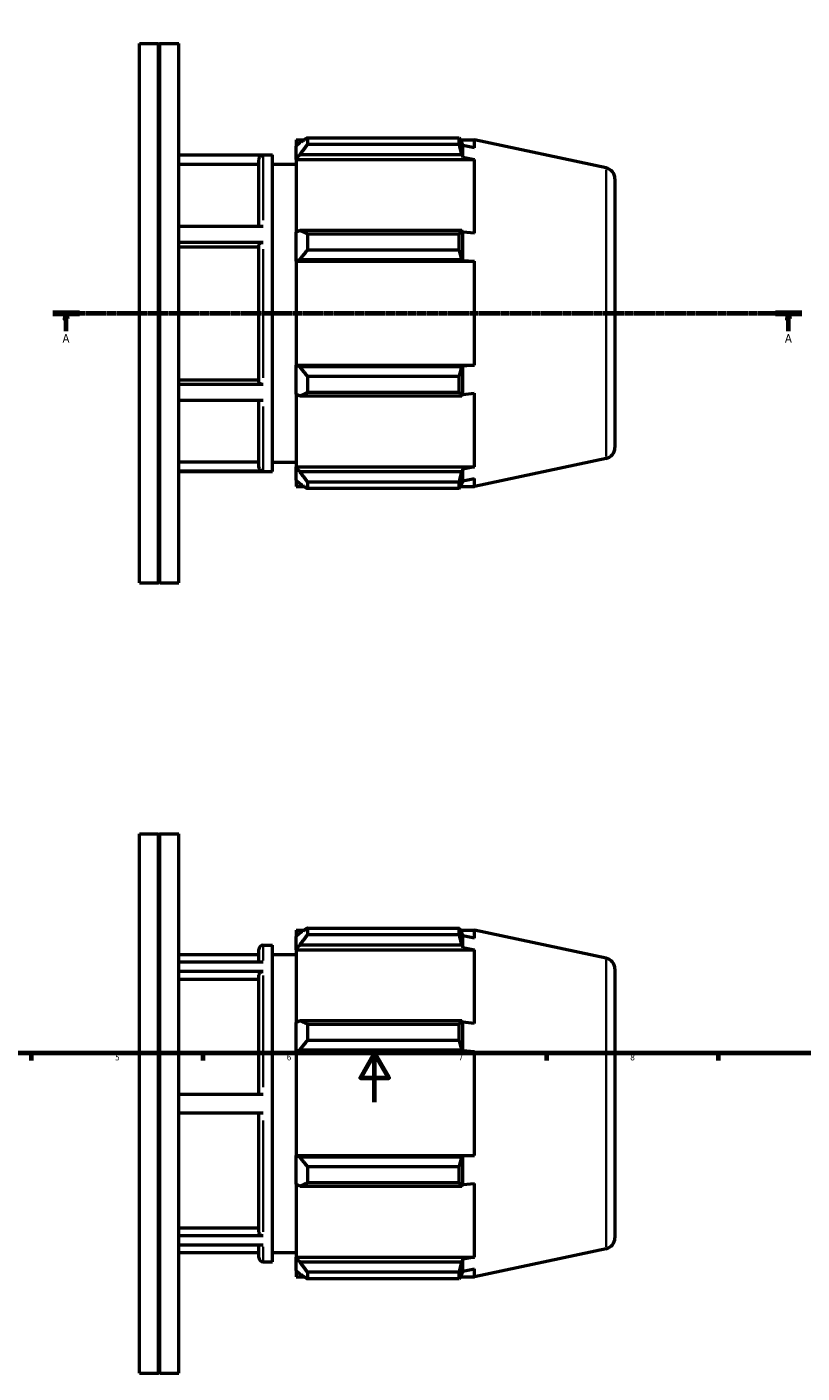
# Model space of a CAD drawing. Header units: millimetres. Extents: x -123 to 939, y -110 to 792.
# Tile 3 of 6: x 279 to 595, y -110 to 439. Entities that reach past the tile are written whole.
import ezdxf

# ---------------------------------------------------------------- set-up
doc = ezdxf.new("R2010")
doc.units = ezdxf.units.MM
doc.linetypes.add('CHAIN', pattern=[0.7087, 0.4724, -0.0591, 0.1181, -0.0591])
for name, color, linetype, lineweight in [('Border (ISO)', 7, 'Continuous', 70), ('Section Line (ISO)', 7, 'CHAIN', 70), ('Visible (ISO)', 7, 'Continuous', 50), ('Visible Narrow (ISO)', 7, 'Continuous', 35)]:
    doc.layers.add(name, color=color, linetype=linetype, lineweight=lineweight)
doc.styles.add('Label Text (ISO)', font='tahoma.ttf')
doc.styles.add('Note Text (ISO)', font='tahoma.ttf')

# ---------------------------------------------------------------- blocks, each defined once
blk = doc.blocks.new('Borders Default Border')
at = {"layer": 'Border (ISO)'}
for p, q in [((280.33, 20), (280.33, 17.1)), ((350.42, 20), (350.42, 17.1)), ((490.58, 20), (490.58, 17.1)), ((560.67, 20), (560.67, 17.1))]:
    blk.add_line(p, q, dxfattribs=at)
at = {"layer": 'Border (ISO)', "flags": 128}
for points in [[(20, 20), (20, 574), (821, 574), (821, 20), (20, 20)], [(420.5, 0), (420.5, 20), (414.73, 10), (426.27, 10), (420.5, 20)]]:
    blk.add_lwpolyline(points, dxfattribs=at)
at = {"layer": 'Border (ISO)', "color": 232, "true_color": 0xca0064, "char_height": 2.5, "attachment_point": 7, "style": 'Note Text (ISO)'}
for s, insert in [('5', (314.64, 17.05)), ('6', (384.66, 17.05)), ('7', (454.77, 17.1)), ('8', (524.81, 17.04))]:
    blk.add_mtext(s, dxfattribs=dict(at, insert=insert))
blk = doc.blocks.new('2dTransSection0')
at = {"layer": 'Section Line (ISO)', "linetype": 'CHAIN'}
blk.add_line((289.28, 321.93), (594.78, 321.93), dxfattribs=at)
at = {"layer": 'Section Line (ISO)', "linetype": 'Continuous', "lineweight": 140}
for p, q in [((289.28, 321.93), (300.05, 321.93)), ((584.01, 321.93), (594.78, 321.93))]:
    blk.add_line(p, q, dxfattribs=at)
at = {"layer": 'Section Line (ISO)', "linetype": 'Continuous'}
for p, q in [((294.67, 321.93), (294.17, 319.43)), ((294.17, 319.43), (295.17, 319.43)), ((294.67, 319.43), (294.67, 321.93)), ((295.17, 319.43), (294.67, 321.93)), ((294.67, 314.58), (294.67, 319.43)), ((589.39, 321.93), (588.89, 319.43)), ((588.89, 319.43), (589.89, 319.43)), ((589.39, 319.43), (589.39, 321.93)), ((589.89, 319.43), (589.39, 321.93)), ((589.39, 314.58), (589.39, 319.43))]:
    blk.add_line(p, q, dxfattribs=at)
at = {"layer": 'Section Line (ISO)', "linetype": 'Continuous', "flags": 128}
for points in [[(295.17, 319.43), (294.67, 321.93), (294.17, 319.43), (295.17, 319.43)], [(589.89, 319.43), (589.39, 321.93), (588.89, 319.43), (589.89, 319.43)]]:
    blk.add_lwpolyline(points, dxfattribs=at)
at = {"layer": 'Section Line (ISO)'}
for points in [[(295.17, 319.43), (294.67, 321.93), (294.17, 319.43), (295.17, 319.43)], [(589.89, 319.43), (589.39, 321.93), (588.89, 319.43), (589.89, 319.43)]]:
    blk.add_solid(points, dxfattribs=at)
at = {"layer": 'Section Line (ISO)', "char_height": 3.5, "attachment_point": 7, "style": 'Label Text (ISO)'}
for insert in [(293.18, 309.93), (587.91, 309.93)]:
    blk.add_mtext('A', dxfattribs=dict(at, insert=insert))

msp = doc.modelspace()

# ---------------------------------------------------------------- linework, layer by layer
at = {"layer": 'Visible (ISO)'}
for p, q in [((324.531, 211.927), (324.531, 431.927)), ((324.531, 431.927), (332.315, 431.927)), ((332.315, 211.927), (332.315, 431.927)), ((332.615, 431.627), (332.315, 431.927)), ((332.615, 431.627), (332.915, 431.927)), ((332.615, 212.227), (332.615, 431.627)), ((332.915, 211.927), (332.915, 431.927)), ((332.915, 431.927), (340.698, 431.927)), ((340.698, 211.927), (340.698, 431.927)), ((388.551, 392.607), (388.551, 390.061)), ((388.551, 392.607), (391.787, 392.607)), ((390.071, 391.511), (388.551, 390.061)), ((388.551, 385.295), (388.551, 390.061)), ((393.111, 393.438), (393.111, 390.69)), ((393.111, 393.438), (455.053, 393.438)), ((455.053, 390.69), (393.111, 390.69)), ((455.053, 390.69), (455.053, 393.438)), ((455.483, 392.607), (461.229, 392.607)), ((456.451, 390.305), (456.04, 391.511)), ((456.451, 385.522), (456.451, 390.305)), ((461.229, 389.336), (456.451, 390.305)), ((514.967, 381.185), (461.229, 392.607)), ((461.229, 389.336), (461.229, 392.607)), ((340.698, 386.527), (378.851, 386.527)), ((375.108, 386.408), (340.698, 386.408)), ((373.308, 357.356), (373.308, 384.604)), ((378.851, 257.327), (378.851, 386.527)), ((388.551, 385.295), (390.071, 386.644)), ((388.551, 384.621), (388.551, 385.295)), ((388.551, 384.621), (388.551, 354.915)), ((388.551, 384.621), (461.229, 384.621)), ((390.071, 386.644), (456.04, 386.644)), ((456.04, 386.644), (456.451, 385.522)), ((456.451, 385.522), (461.229, 384.621)), ((461.229, 354.564), (461.229, 384.621)), ((373.308, 382.6), (340.698, 382.6)), ((378.851, 382.727), (388.551, 382.727)), ((518.531, 376.783), (518.531, 267.071)), ((375.108, 357.356), (340.698, 357.356)), ((390.071, 355.617), (388.551, 354.915)), ((388.551, 343.41), (388.551, 354.915)), ((456.04, 355.617), (390.071, 355.617)), ((393.111, 354.296), (393.111, 347.661)), ((393.111, 354.296), (455.053, 354.296)), ((455.053, 347.661), (455.053, 354.296)), ((456.451, 355.033), (456.04, 355.617)), ((456.451, 343.487), (456.451, 355.033)), ((461.229, 354.564), (456.451, 355.033)), ((375.108, 350.767), (340.698, 350.767)), ((373.308, 348.863), (340.698, 348.863)), ((373.308, 293.762), (373.308, 349.865)), ((455.053, 347.661), (393.111, 347.661)), ((388.551, 343.41), (390.071, 343.867)), ((388.551, 343.181), (388.551, 343.41)), ((388.551, 343.181), (388.551, 300.673)), ((388.551, 343.181), (461.229, 343.181)), ((390.071, 343.867), (456.04, 343.867)), ((456.04, 343.867), (456.451, 343.487)), ((456.451, 343.487), (461.229, 343.181)), ((461.229, 300.673), (461.229, 343.181)), ((388.551, 300.445), (388.551, 300.673)), ((388.551, 300.673), (461.229, 300.673)), ((390.071, 299.988), (388.551, 300.445)), ((388.551, 288.94), (388.551, 300.445)), ((456.04, 299.988), (390.071, 299.988)), ((456.451, 300.368), (456.04, 299.988)), ((461.229, 300.673), (456.451, 300.368)), ((456.451, 288.822), (456.451, 300.368)), ((340.698, 294.764), (373.308, 294.764)), ((375.108, 292.861), (340.698, 292.861)), ((393.111, 296.193), (393.111, 289.559)), ((393.111, 296.193), (455.053, 296.193)), ((455.053, 289.559), (455.053, 296.193)), ((375.108, 286.286), (340.698, 286.286)), ((373.308, 259.235), (373.308, 286.286)), ((388.551, 288.94), (390.071, 288.238)), ((388.551, 288.94), (388.551, 259.233)), ((390.071, 288.238), (456.04, 288.238)), ((455.053, 289.559), (393.111, 289.559)), ((456.04, 288.238), (456.451, 288.822)), ((456.451, 288.822), (461.229, 289.291)), ((461.229, 259.233), (461.229, 289.291)), ((340.698, 261.238), (373.308, 261.238)), ((378.851, 261.127), (388.551, 261.127)), ((388.551, 258.559), (388.551, 259.233)), ((388.551, 259.233), (461.229, 259.233)), ((390.071, 257.211), (388.551, 258.559)), ((388.551, 253.794), (388.551, 258.559)), ((456.451, 258.333), (456.04, 257.211)), ((461.229, 259.233), (456.451, 258.333)), ((456.451, 253.55), (456.451, 258.333)), ((514.967, 262.67), (461.229, 251.247)), ((375.108, 257.432), (340.698, 257.432)), ((340.698, 257.327), (378.851, 257.327)), ((388.551, 253.794), (390.071, 252.344)), ((388.551, 253.794), (388.551, 251.247)), ((456.04, 257.211), (390.071, 257.211)), ((393.111, 253.165), (393.111, 250.417)), ((393.111, 253.165), (455.053, 253.165)), ((455.053, 250.417), (455.053, 253.165)), ((456.04, 252.344), (456.451, 253.55)), ((456.451, 253.55), (461.229, 254.519)), ((461.229, 251.247), (461.229, 254.519)), ((388.551, 251.247), (391.787, 251.247)), ((455.053, 250.417), (393.111, 250.417)), ((455.483, 251.247), (461.229, 251.247)), ((324.531, 211.927), (332.315, 211.927)), ((332.615, 212.227), (332.315, 211.927)), ((332.615, 212.227), (332.915, 211.927)), ((332.915, 211.927), (340.698, 211.927)), ((324.531, -110.471), (324.531, 109.529)), ((324.531, 109.529), (332.315, 109.529)), ((332.315, -110.471), (332.315, 109.529)), ((332.615, 109.229), (332.315, 109.529)), ((332.615, 109.229), (332.915, 109.529)), ((332.615, -110.171), (332.615, 109.229)), ((332.915, -110.471), (332.915, 109.529)), ((332.915, 109.529), (340.698, 109.529)), ((340.698, -110.471), (340.698, 109.529)), ((388.551, 70.209), (388.551, 67.662)), ((388.551, 70.209), (391.787, 70.209)), ((390.071, 69.112), (388.551, 67.662)), ((388.551, 62.897), (388.551, 67.662)), ((393.111, 71.039), (393.111, 68.291)), ((393.111, 71.039), (455.053, 71.039)), ((455.053, 68.291), (393.111, 68.291)), ((455.053, 68.291), (455.053, 71.039)), ((455.483, 70.209), (461.229, 70.209)), ((456.451, 67.906), (456.04, 69.112)), ((456.451, 63.123), (456.451, 67.906)), ((461.229, 66.938), (456.451, 67.906)), ((514.967, 58.786), (461.229, 70.209)), ((461.229, 66.938), (461.229, 70.209)), ((373.308, 57.22), (373.308, 62.329)), ((375.108, 64.129), (378.851, 64.129)), ((378.851, -65.071), (378.851, 64.129)), ((388.551, 62.897), (390.071, 64.245)), ((388.551, 62.223), (388.551, 62.897)), ((388.551, 62.223), (388.551, 32.516)), ((388.551, 62.223), (461.229, 62.223)), ((390.071, 64.245), (456.04, 64.245)), ((456.04, 64.245), (456.451, 63.123)), ((456.451, 63.123), (461.229, 62.223)), ((461.229, 32.165), (461.229, 62.223)), ((340.698, 60.329), (373.308, 60.329)), ((375.108, 57.22), (340.698, 57.22)), ((378.851, 60.329), (388.551, 60.329)), ((375.108, 53.407), (340.698, 53.407)), ((373.308, 50.11), (340.698, 50.11)), ((373.308, 3.202), (373.308, 51.845)), ((518.531, 54.385), (518.531, -55.327)), ((390.071, 33.218), (388.551, 32.516)), ((456.04, 33.218), (390.071, 33.218)), ((456.451, 32.634), (456.04, 33.218)), ((388.551, 21.011), (388.551, 32.516)), ((393.111, 31.898), (393.111, 25.263)), ((393.111, 31.898), (455.053, 31.898)), ((455.053, 25.263), (455.053, 31.898)), ((456.451, 21.088), (456.451, 32.634)), ((461.229, 32.165), (456.451, 32.634)), ((455.053, 25.263), (393.111, 25.263)), ((388.551, 21.011), (390.071, 21.468)), ((388.551, 20.783), (388.551, 21.011)), ((388.551, 20.783), (388.551, -21.725)), ((388.551, 20.783), (461.229, 20.783)), ((390.071, 21.468), (456.04, 21.468)), ((456.04, 21.468), (456.451, 21.088)), ((456.451, 21.088), (461.229, 20.783)), ((461.229, -21.725), (461.229, 20.783)), ((375.108, 3.202), (340.698, 3.202)), ((375.108, -4.398), (340.698, -4.398)), ((373.308, -52.928), (373.308, -4.398)), ((388.551, -21.954), (388.551, -21.725)), ((388.551, -21.725), (461.229, -21.725)), ((390.071, -22.411), (388.551, -21.954)), ((388.551, -33.459), (388.551, -21.954)), ((461.229, -21.725), (456.451, -22.03)), ((456.04, -22.411), (390.071, -22.411)), ((393.111, -26.205), (393.111, -32.84)), ((393.111, -26.205), (455.053, -26.205)), ((455.053, -32.84), (455.053, -26.205)), ((456.451, -22.03), (456.04, -22.411)), ((456.451, -33.577), (456.451, -22.03)), ((455.053, -32.84), (393.111, -32.84)), ((388.551, -33.459), (390.071, -34.16)), ((388.551, -33.459), (388.551, -63.165)), ((390.071, -34.16), (456.04, -34.16)), ((456.04, -34.16), (456.451, -33.577)), ((456.451, -33.577), (461.229, -33.108)), ((461.229, -63.165), (461.229, -33.108)), ((340.698, -51.193), (373.308, -51.193)), ((375.108, -54.489), (340.698, -54.489)), ((375.108, -58.276), (340.698, -58.276)), ((373.308, -63.271), (373.308, -58.276)), ((514.967, -59.729), (461.229, -71.151)), ((340.698, -61.271), (373.308, -61.271)), ((375.108, -65.071), (378.851, -65.071)), ((378.851, -61.271), (388.551, -61.271)), ((388.551, -63.839), (388.551, -63.165)), ((388.551, -63.165), (461.229, -63.165)), ((388.551, -68.605), (388.551, -63.839)), ((390.071, -65.188), (388.551, -63.839)), ((456.04, -65.188), (390.071, -65.188)), ((456.451, -64.066), (456.04, -65.188)), ((461.229, -63.165), (456.451, -64.066)), ((456.451, -68.848), (456.451, -64.066)), ((388.551, -68.605), (390.071, -70.054)), ((388.551, -68.605), (388.551, -71.151)), ((388.551, -71.151), (391.787, -71.151)), ((393.111, -69.234), (393.111, -71.982)), ((393.111, -69.234), (455.053, -69.234)), ((455.053, -71.982), (455.053, -69.234)), ((455.483, -71.151), (461.229, -71.151)), ((456.04, -70.054), (456.451, -68.848)), ((456.451, -68.848), (461.229, -67.88)), ((461.229, -71.151), (461.229, -67.88)), ((455.053, -71.982), (393.111, -71.982)), ((324.531, -110.471), (332.315, -110.471)), ((332.615, -110.171), (332.315, -110.471)), ((332.615, -110.171), (332.915, -110.471)), ((332.915, -110.471), (340.698, -110.471))]:
    msp.add_line(p, q, dxfattribs=at)
for centre, radius, start, end in [((514.031, 376.783), 4.5, 0, 78), ((514.031, 267.071), 4.5, 282, 0), ((375.108, 62.329), 1.8, 90, 180), ((514.031, 54.385), 4.5, 0, 78), ((514.031, -55.327), 4.5, 282, 0), ((375.108, -63.271), 1.8, 180, 270)]:
    msp.add_arc(centre, radius, start, end, dxfattribs=at)
for points, weights in [([(393.111, 393.438), (391.53, 392.455), (390.071, 391.511)], [1.01554828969, 1.01107335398, 1.00579640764]), ([(390.071, 386.644), (391.53, 388.625), (393.111, 390.69)], [1.00579640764, 1.01107335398, 1.01554828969]), ([(455.053, 393.438), (455.566, 392.455), (456.04, 391.511)], [1, 1.00058861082, 1.00036028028]), ([(456.04, 386.644), (455.566, 388.625), (455.053, 390.69)], [1.00036028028, 1.00058861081, 1]), ([(393.111, 354.296), (391.53, 354.97), (390.071, 355.617)], [1.01554828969, 1.01107335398, 1.00579640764]), ([(455.053, 354.296), (455.566, 354.97), (456.04, 355.617)], [1, 1.00058861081, 1.00036028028]), ([(390.071, 343.867), (391.53, 345.725), (393.111, 347.661)], [1.00579640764, 1.01107335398, 1.01554828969]), ([(456.04, 343.867), (455.566, 345.725), (455.053, 347.661)], [1.00036028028, 1.00058861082, 1]), ([(393.111, 296.193), (391.53, 298.129), (390.071, 299.988)], [1.01554828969, 1.01107335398, 1.00579640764]), ([(455.053, 296.193), (455.566, 298.129), (456.04, 299.988)], [1, 1.00058861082, 1.00036028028]), ([(390.071, 288.238), (391.53, 288.885), (393.111, 289.559)], [1.00579640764, 1.01107335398, 1.01554828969]), ([(456.04, 288.238), (455.566, 288.885), (455.053, 289.559)], [1.00036028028, 1.00058861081, 1]), ([(393.111, 253.165), (391.53, 255.229), (390.071, 257.211)], [1.01554828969, 1.01107335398, 1.00579640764]), ([(455.053, 253.165), (455.566, 255.229), (456.04, 257.211)], [1, 1.00058861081, 1.00036028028]), ([(390.071, 252.344), (391.53, 251.4), (393.111, 250.417)], [1.00579640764, 1.01107335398, 1.01554828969]), ([(456.04, 252.344), (455.566, 251.4), (455.053, 250.417)], [1.00036028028, 1.00058861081, 1]), ([(393.111, 71.039), (391.53, 70.056), (390.071, 69.112)], [1.01554828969, 1.01107335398, 1.00579640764]), ([(390.071, 64.245), (391.53, 66.227), (393.111, 68.291)], [1.00579640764, 1.01107335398, 1.01554828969]), ([(455.053, 71.039), (455.566, 70.056), (456.04, 69.112)], [1, 1.00058861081, 1.00036028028]), ([(456.04, 64.245), (455.566, 66.227), (455.053, 68.291)], [1.00036028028, 1.00058861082, 1]), ([(393.111, 31.898), (391.53, 32.571), (390.071, 33.218)], [1.01554828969, 1.01107335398, 1.00579640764]), ([(455.053, 31.898), (455.566, 32.571), (456.04, 33.218)], [1, 1.00058861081, 1.00036028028]), ([(390.071, 21.468), (391.53, 23.327), (393.111, 25.263)], [1.00579640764, 1.01107335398, 1.01554828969]), ([(456.04, 21.468), (455.566, 23.327), (455.053, 25.263)], [1.00036028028, 1.00058861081, 1]), ([(393.111, -26.205), (391.53, -24.269), (390.071, -22.411)], [1.01554828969, 1.01107335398, 1.00579640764]), ([(455.053, -26.205), (455.566, -24.269), (456.04, -22.411)], [1, 1.00058861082, 1.00036028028]), ([(390.071, -34.16), (391.53, -33.514), (393.111, -32.84)], [1.00579640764, 1.01107335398, 1.01554828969]), ([(456.04, -34.16), (455.566, -33.514), (455.053, -32.84)], [1.00036028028, 1.00058861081, 1]), ([(393.111, -69.234), (391.53, -67.169), (390.071, -65.188)], [1.01554828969, 1.01107335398, 1.00579640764]), ([(455.053, -69.234), (455.566, -67.169), (456.04, -65.188)], [1, 1.00058861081, 1.00036028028]), ([(390.071, -70.054), (391.53, -70.998), (393.111, -71.982)], [1.00579640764, 1.01107335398, 1.01554828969]), ([(456.04, -70.054), (455.566, -70.998), (455.053, -71.982)], [1.00036028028, 1.00058861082, 1])]:
    msp.add_rational_spline(points, weights, degree=2, dxfattribs=at)
for points, knots in [([(373.308, 384.604), (373.308, 384.827), (373.36, 385.089), (373.531, 385.501), (373.679, 385.723), (373.993, 386.037), (374.215, 386.186), (374.625, 386.356), (374.886, 386.408), (375.108, 386.408)], [0.8005109, 0.8005109, 0.8005109, 0.8005109, 0.86732488, 0.86732488, 0.93406983, 0.93406983, 1.00073612, 1.00073612, 1.06733935, 1.06733935, 1.06733935, 1.06733935]), ([(373.308, 349.865), (373.308, 349.976), (373.36, 350.108), (373.531, 350.313), (373.679, 350.424), (373.993, 350.582), (374.215, 350.656), (374.625, 350.741), (374.886, 350.767), (375.108, 350.767)], [0.8005109, 0.8005109, 0.8005109, 0.8005109, 0.86732488, 0.86732488, 0.93406983, 0.93406983, 1.00073612, 1.00073612, 1.06733935, 1.06733935, 1.06733935, 1.06733935]), ([(375.108, 292.861), (374.886, 292.861), (374.625, 292.887), (374.215, 292.972), (373.993, 293.046), (373.679, 293.203), (373.531, 293.314), (373.36, 293.52), (373.308, 293.651), (373.308, 293.762)], [0, 0, 0, 0, 0.06660825, 0.06660825, 0.13327166, 0.13327166, 0.20000386, 0.20000386, 0.26679644, 0.26679644, 0.26679644, 0.26679644]), ([(375.108, 257.432), (374.886, 257.432), (374.625, 257.484), (374.215, 257.654), (373.993, 257.802), (373.679, 258.117), (373.531, 258.339), (373.36, 258.75), (373.308, 259.012), (373.308, 259.235)], [0, 0, 0, 0, 0.06660825, 0.06660825, 0.13327166, 0.13327166, 0.20000386, 0.20000386, 0.26679644, 0.26679644, 0.26679644, 0.26679644]), ([(373.308, 51.845), (373.308, 52.038), (373.36, 52.265), (373.531, 52.621), (373.679, 52.814), (373.993, 53.086), (374.215, 53.215), (374.625, 53.362), (374.886, 53.407), (375.108, 53.407)], [0.8005109, 0.8005109, 0.8005109, 0.8005109, 0.86732488, 0.86732488, 0.93406983, 0.93406983, 1.00073612, 1.00073612, 1.06733935, 1.06733935, 1.06733935, 1.06733935]), ([(375.108, -54.489), (374.886, -54.489), (374.625, -54.444), (374.215, -54.297), (373.993, -54.169), (373.679, -53.896), (373.531, -53.704), (373.36, -53.348), (373.308, -53.121), (373.308, -52.928)], [0, 0, 0, 0, 0.06660825, 0.06660825, 0.13327166, 0.13327166, 0.20000386, 0.20000386, 0.26679644, 0.26679644, 0.26679644, 0.26679644])]:
    msp.add_open_spline(points, degree=3, knots=knots, dxfattribs=at)
at = {"layer": 'Visible Narrow (ISO)'}
for p, q in [((375.108, 386.156), (375.108, 359.827)), ((514.967, 263.399), (514.967, 380.455)), ((375.108, 348.05), (375.108, 295.572)), ((375.108, 283.822), (375.108, 257.672)), ((375.108, 64.111), (375.108, 57.883)), ((514.967, -58.999), (514.967, 58.057)), ((375.108, 51.693), (375.108, 6.194)), ((375.108, -7.389), (375.108, -52.785)), ((375.108, -58.928), (375.108, -65.054))]:
    msp.add_line(p, q, dxfattribs=at)

# ---------------------------------------------------------------- block references
msp.add_blockref('Borders Default Border', (0, 0))
at = {"layer": 'Section Line (ISO)'}
msp.add_blockref('2dTransSection0', (0, 0), dxfattribs=at)

doc.saveas('drawing.dxf')
